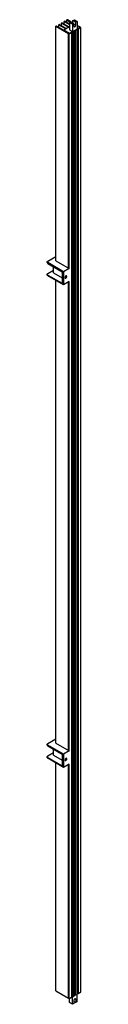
# Model space of a CAD drawing. Header units: millimetres. Extents: x 594 to 644, y 133 to 1596.
import ezdxf

# ---------------------------------------------------------------- set-up
doc = ezdxf.new("R2010")
doc.units = ezdxf.units.MM
doc.header["$LTSCALE"] = 112.417177
doc.layers.get('0').update_dxf_attribs({"linetype": 'CONTINUOUS'})

msp = doc.modelspace()

# ---------------------------------------------------------------- linework, layer by layer
at = {"color": 7, "linetype": 'Continuous'}
for p, q in [((624.2, 1595.7), (623.4, 1595.3)), ((623.4, 1591.4), (623.4, 1595.3)), ((623.4, 1595.3), (628.8, 1592.2)), ((629.5, 1592.6), (624.2, 1595.7)), ((632.3, 1594.3), (634.5, 1595.5)), ((632.3, 1591.1), (632.3, 1594.3)), ((632.3, 1594.3), (636.5, 1591.8)), ((634.5, 1595.5), (638.8, 1593.1)), ((607.9, 1586.3), (607.2, 1585.9)), ((607.2, 1237.6), (607.2, 1585.9)), ((607.2, 1585.9), (625.6, 1575.3)), ((626.3, 1575.7), (607.9, 1586.3)), ((612, 1588.6), (611.3, 1588.2)), ((611.3, 1584.4), (611.3, 1588.2)), ((611.3, 1588.2), (621.7, 1582.2)), ((622.4, 1582.6), (612, 1588.6)), ((616, 1591), (615.3, 1590.6)), ((615.3, 1586.7), (615.3, 1590.6)), ((615.3, 1590.6), (625.8, 1584.5)), ((626.5, 1584.9), (616, 1591)), ((618.9, 1580.6), (627.3, 1585.4)), ((619, 1580.6), (618.9, 1580)), ((618.9, 1580.5), (627.3, 1575.6)), ((620.1, 1593.3), (619.4, 1592.9)), ((619.4, 1589.1), (619.4, 1592.9)), ((619.4, 1592.9), (627.3, 1588.4)), ((627.3, 1589.2), (620.1, 1593.3)), ((627.3, 1591.4), (629.5, 1592.7)), ((627.3, 1591.4), (627.3, 1580.5)), ((631.5, 1588.9), (627.3, 1591.4)), ((627.3, 1580.5), (631.5, 1578.1)), ((642.9, 1584.1), (627.4, 1575.1)), ((629.5, 1592.7), (633.8, 1590.2)), ((633.8, 1590.2), (631.5, 1588.9)), ((631.5, 1588.9), (631.5, 1578.1)), ((633.8, 1585.9), (633.8, 1590.2)), ((633.8, 1589.1), (636.5, 1587.5)), ((633.8, 1585.9), (634.2, 1585)), ((636.5, 1580), (635.8, 1580)), ((638.8, 1593.1), (636.5, 1591.8)), ((636.5, 1587.5), (636.5, 1591.8)), ((636.5, 1580), (638.5, 1581.1)), ((636.5, 147), (636.5, 1580)), ((638.5, 1581.5), (638.5, 148.1)), ((638.8, 1593.1), (638.8, 1582.2)), ((642.5, 1585.1), (638.8, 1587.3)), ((638.8, 1587), (642.9, 1584.6)), ((638.8, 1582.2), (642.9, 1584.6)), ((639.2, 149.4), (639.2, 1581.9)), ((640.6, 1582.3), (639.9, 1582.3)), ((640.6, 1582.3), (644, 1584.3)), ((640.6, 149.4), (640.6, 1582.3)), ((642.4, 1585), (642.5, 1585.1)), ((643.2, 1584.7), (642.9, 1584.5)), ((642.9, 1584.6), (642.9, 1584.1)), ((644, 1584.3), (643.2, 1584.7)), ((644, 151.3), (644, 1584.3)), ((625.6, 1575.3), (626.3, 1575.7)), ((625.6, 1227), (625.6, 1575.3)), ((626.3, 1226.6), (626.3, 1575.7)), ((627, 1575.3), (626.3, 1574.9)), ((626.3, 1574.9), (627, 1574.5)), ((627, 1574.5), (630.3, 1576.4)), ((627, 1226.2), (627, 1574.5)), ((627.1, 1575.3), (627.2, 1575.1)), ((627.2, 1575.1), (627.4, 1575.1)), ((627.3, 1575.5), (627.4, 1575.7)), ((627.4, 1575.1), (627.3, 1575.5)), ((627.4, 1575.7), (631.5, 1578.1)), ((630.3, 1576.8), (630.3, 143.4)), ((631.1, 144.7), (631.1, 1577.2)), ((632.5, 1577.6), (631.8, 1577.6)), ((632.5, 1577.6), (634.4, 1578.7)), ((632.5, 144.7), (632.5, 1577.6)), ((634.4, 1579.2), (634.4, 145.8)), ((635.1, 147), (635.1, 1579.6)), ((595.2, 1237.2), (607.2, 1244.1)), ((594.3, 1234.8), (594.3, 1236)), ((595.2, 1234.8), (595.2, 1233.5)), ((618.5, 1221.3), (595.2, 1234.8)), ((595.2, 1233.5), (616.4, 1221.3)), ((603.6, 1219.6), (603.6, 1228.6)), ((607.2, 1237.6), (627, 1226.2)), ((594.3, 1216.4), (594.3, 1217.6)), ((595.2, 1218.8), (603.6, 1223.7)), ((595.2, 1216.4), (595.2, 1215.2)), ((595.2, 1216.4), (616.4, 1204.1)), ((618.5, 1201.7), (595.2, 1215.2)), ((603.6, 1219.6), (616.4, 1212.3)), ((616.4, 1221.3), (616.4, 1204.1)), ((627, 1226.2), (618.5, 1221.3)), ((618.5, 1221.3), (618.5, 1201.7)), ((623.4, 1214.3), (623, 1215.3)), ((607.2, 521), (607.2, 1208.2)), ((627, 1206.6), (618.5, 1201.7)), ((620.6, 1212.7), (621, 1211.8)), ((625.6, 510.3), (625.6, 1205.8)), ((626.3, 509.9), (626.3, 1206.2)), ((627, 509.5), (627, 1206.6)), ((595.2, 520.6), (607.2, 527.5)), ((594.3, 518.1), (594.3, 519.3)), ((618.5, 504.6), (595.2, 518.1)), ((595.2, 518.1), (595.2, 516.9)), ((595.2, 516.9), (616.4, 504.6)), ((603.6, 503), (603.6, 512)), ((607.2, 521), (627, 509.5)), ((594.3, 499.7), (594.3, 501)), ((595.2, 502.2), (603.6, 507.1)), ((595.2, 499.7), (616.4, 487.5)), ((595.2, 499.7), (595.2, 498.5)), ((618.5, 485), (595.2, 498.5)), ((603.6, 503), (616.4, 495.7)), ((616.4, 504.6), (616.4, 487.5)), ((627, 509.5), (618.5, 504.6)), ((618.5, 504.6), (618.5, 485)), ((623.4, 497.7), (623, 498.6)), ((607.2, 152.9), (607.2, 491.6)), ((627, 489.9), (618.5, 485)), ((620.6, 496.1), (621, 495.1)), ((625.6, 142.3), (625.6, 489.1)), ((626.3, 141.9), (626.3, 489.5)), ((627, 141.5), (627, 489.9)), ((607.2, 152.9), (625.6, 142.3)), ((634.4, 146.6), (635.1, 147)), ((634.4, 146.2), (635.8, 147)), ((635.1, 147), (636.5, 147)), ((636.5, 147), (638.5, 148.1)), ((638.5, 148.9), (639.2, 149.4)), ((638.5, 148.5), (639.9, 149.4)), ((643.2, 150.7), (638.8, 148.1)), ((638.8, 137.3), (638.8, 148.1)), ((639.2, 149.4), (640.6, 149.4)), ((640.6, 149.4), (644, 151.3)), ((625.6, 142.3), (626.3, 142.7)), ((626.3, 141.9), (627, 141.5)), ((627, 141.5), (630.3, 143.4)), ((627.3, 135.6), (627.3, 141.5)), ((631.5, 133.1), (627.3, 135.6)), ((631.5, 144), (627.8, 141.8)), ((630.3, 144.3), (631.1, 144.7)), ((630.3, 143.8), (631.8, 144.7)), ((631.1, 144.7), (632.5, 144.7)), ((631.5, 133.1), (631.5, 144)), ((633.8, 134.4), (631.5, 133.1)), ((632.5, 144.7), (634.4, 145.8)), ((633.8, 138.7), (633.8, 134.4)), ((633.8, 137.6), (636.5, 136)), ((636.5, 140.3), (635.3, 141)), ((636.5, 140.3), (636.1, 141.2)), ((636.5, 140.3), (636.5, 136)), ((638.8, 137.3), (636.5, 136))]:
    msp.add_line(p, q, dxfattribs=at)
for points, knots in [([(634.2, 1585), (634.4, 1584.9), (635.2, 1585), (636.1, 1586), (636.5, 1587), (636.5, 1587.5)], [0, 0, 0, 0, 0.184761, 0.580464, 1, 1, 1, 1]), ([(621.3, 1214.5), (621, 1214.1), (620.7, 1213.5), (620.6, 1212.9), (620.6, 1212.7)], [0, 0, 0, 0, 0.771205, 1, 1, 1, 1]), ([(621, 1211.8), (621.2, 1211.7), (622.1, 1211.7), (623, 1212.8), (623.4, 1213.8), (623.4, 1214.3)], [0, 0, 0, 0, 0.184761, 0.580464, 1, 1, 1, 1]), ([(623, 1215.3), (622.9, 1215.3), (622.3, 1215.5), (621.7, 1214.9), (621.3, 1214.5)], [0, 0, 0, 0, 0.197995, 1, 1, 1, 1]), ([(621.3, 497.9), (621, 497.5), (620.7, 496.9), (620.6, 496.2), (620.6, 496.1)], [0, 0, 0, 0, 0.771205, 1, 1, 1, 1]), ([(621, 495.1), (621.2, 495), (622.1, 495.1), (623, 496.1), (623.4, 497.1), (623.4, 497.7)], [0, 0, 0, 0, 0.184761, 0.580464, 1, 1, 1, 1]), ([(623, 498.6), (622.9, 498.7), (622.3, 498.8), (621.7, 498.3), (621.3, 497.9)], [0, 0, 0, 0, 0.197995, 1, 1, 1, 1]), ([(636.1, 141.2), (635.9, 141.3), (635.1, 141.2), (634.2, 140.2), (633.8, 139.2), (633.8, 138.7)], [0, 0, 0, 0, 0.184761, 0.580464, 1, 1, 1, 1])]:
    msp.add_open_spline(points, degree=3, knots=knots, dxfattribs=at)
for points in [[(594.3, 1236), (594.3, 1236.1), (594.3, 1236.3), (594.4, 1236.4)], [(594.4, 1235.5), (594.3, 1235.7), (594.3, 1235.8), (594.3, 1236)], [(594.3, 1234.8), (594.3, 1234.6), (594.3, 1234.4), (594.4, 1234.3)], [(594.4, 1236.4), (594.5, 1236.8), (594.8, 1237), (595.2, 1237.2)], [(595.2, 1234.8), (594.8, 1234.9), (594.5, 1235.2), (594.4, 1235.5)], [(594.4, 1234.3), (594.5, 1234), (594.8, 1233.7), (595.2, 1233.5)], [(594.3, 1217.6), (594.3, 1217.8), (594.3, 1217.9), (594.4, 1218)], [(594.4, 1217.2), (594.3, 1217.3), (594.3, 1217.5), (594.3, 1217.6)], [(594.3, 1216.4), (594.3, 1216.2), (594.3, 1216.1), (594.4, 1215.9)], [(594.4, 1218), (594.5, 1218.4), (594.8, 1218.6), (595.2, 1218.8)], [(595.2, 1216.4), (594.8, 1216.6), (594.5, 1216.8), (594.4, 1217.2)], [(594.4, 1215.9), (594.5, 1215.6), (594.8, 1215.3), (595.2, 1215.2)], [(594.3, 519.3), (594.3, 519.5), (594.3, 519.6), (594.4, 519.8)], [(594.4, 518.9), (594.3, 519), (594.3, 519.2), (594.3, 519.3)], [(594.3, 518.1), (594.3, 518), (594.3, 517.8), (594.4, 517.7)], [(594.4, 519.8), (594.5, 520.1), (594.8, 520.4), (595.2, 520.6)], [(595.2, 518.1), (594.8, 518.3), (594.5, 518.6), (594.4, 518.9)], [(594.4, 517.7), (594.5, 517.3), (594.8, 517.1), (595.2, 516.9)], [(594.3, 501), (594.3, 501.1), (594.3, 501.3), (594.4, 501.4)], [(594.4, 500.5), (594.3, 500.7), (594.3, 500.8), (594.3, 501)], [(594.3, 499.7), (594.3, 499.6), (594.3, 499.4), (594.4, 499.3)], [(594.4, 501.4), (594.5, 501.7), (594.8, 502), (595.2, 502.2)], [(595.2, 499.7), (594.8, 499.9), (594.5, 500.2), (594.4, 500.5)], [(594.4, 499.3), (594.5, 499), (594.8, 498.7), (595.2, 498.5)]]:
    msp.add_open_spline(points, degree=3, dxfattribs=at)

doc.saveas('drawing.dxf')
